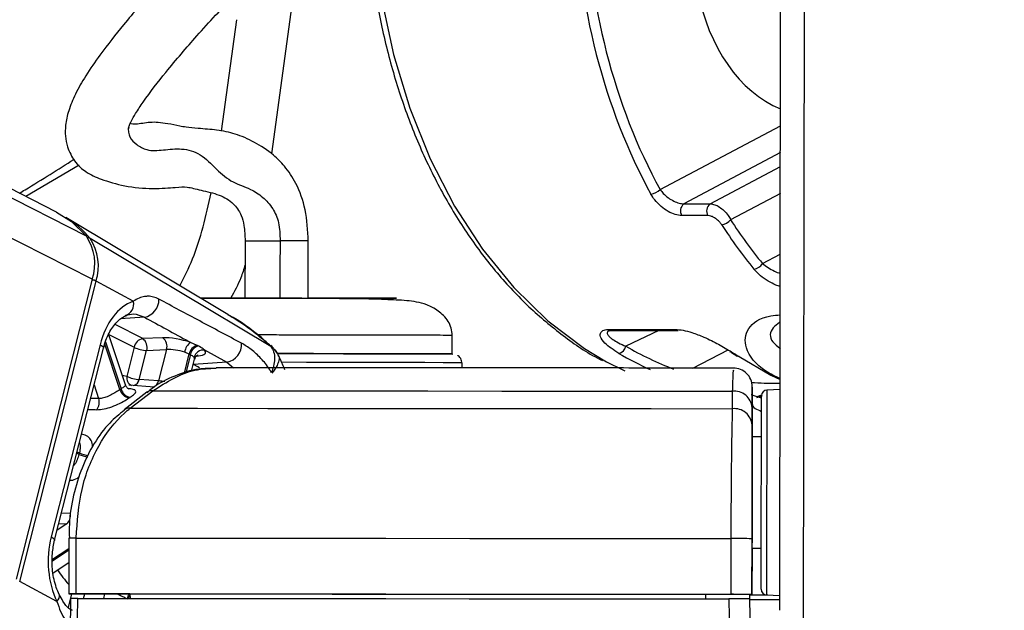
# Model space of a CAD drawing. Header units: millimetres. Extents: x 20 to 23339, y 40 to 19992.
# Tile 8 of 154: x 3953 to 4059, y 6447 to 6510. Entities that reach past the tile are written whole.
import ezdxf

# ---------------------------------------------------------------- set-up
doc = ezdxf.new("R2010")
doc.units = ezdxf.units.MM
doc.header["$LTSCALE"] = 2
doc.layers.add('COMPONENT_GEOMETRY', color=7, linetype='Continuous')
doc.styles.add('SLDTEXTSTYLE0', font='TXT', dxfattribs={"width": 0.75})
doc.dimstyles.new('SLDDIMSTYLE0', dxfattribs={"dimtxt": 100, "dimasz": 6.604, "dimexe": 0, "dimexo": 0.0625, "dimgap": 25, "dimtad": 0, "dimtih": 1, "dimtoh": 1, "dimdec": 0, "dimrnd": 1e-09, "dimzin": 12, "dimdsep": 46, "dimtxsty": 'SLDTEXTSTYLE0', "dimsah": 1, "dimcen": 0.09, "dimadec": 0, "dimazin": 3, "dimtfac": 1, "dimtdec": 0, "dimtofl": 0, "dimtmove": 0, "dimatfit": 3, "dimfxl": 1, "dimfrac": 2, "dimtolj": 1, "dimtzin": 12, "dimarcsym": 0})

# ---------------------------------------------------------------- blocks, each defined once
blk = doc.blocks.new('_D_4')
at = {"layer": 'COMPONENT_GEOMETRY', "color": 7}
for p, q in [((6638.52, 7959.49), (1620.27, 7959.49)), ((1626.62, 7959.49), (1626.62, 5191.33)), ((1426.55, 5171.02), (1396.09, 5171.02)), ((1396.09, 5171.02), (1396.09, 5012.27)), ((1826.69, 5171.02), (1857.16, 5171.02)), ((1857.16, 5171.02), (1857.16, 5012.27)), ((1396.09, 5012.27), (1426.55, 5012.27)), ((1857.16, 5012.27), (1826.69, 5012.27)), ((1626.62, 2094.49), (1626.62, 4862.65)), ((6459.75, 2094.49), (1620.27, 2094.49))]:
    blk.add_line(p, q, dxfattribs=at)
for points in [[(1626.62, 7959.49), (1625.61, 7952.89), (1627.64, 7952.89)], [(1626.62, 2094.49), (1627.64, 2101.1), (1625.61, 2101.1)]]:
    blk.add_solid(points, dxfattribs=at)
at = {"layer": 'COMPONENT_GEOMETRY', "color": 7, "char_height": 100, "attachment_point": 1, "style": 'SLDTEXTSTYLE0'}
for s, insert in [('9\'7.45"', (1426.55, 5141.18)), ('2933mm', (1353.85, 4991.56))]:
    blk.add_mtext(s, dxfattribs=dict(at, insert=insert))

msp = doc.modelspace()

# ---------------------------------------------------------------- linework, layer by layer
at = {"color": 8, "linetype": 'Continuous', "lineweight": 25}
for p, q in [((3960.89, 6482.22), (3704.58, 6612.47)), ((3960.25, 6486.86), (3713.06, 6612.47)), ((4037.47, 6441.74), (4037.67, 6587.84)), ((3982.77, 6514.72), (3980.17, 6495.73)), ((3974.8, 6498.17), (3976.44, 6510.17)), ((4022.03, 6491.87), (4034.98, 6498.76)), ((4034.97, 6495.87), (4024.58, 6490.34)), ((3959.48, 6494.5), (3953.73, 6491.13)), ((4027.41, 6490.34), (4034.97, 6494.36)), ((4034.97, 6491.47), (4029.62, 6488.63)), ((4033.05, 6483.91), (4034.96, 6484.93)), ((3966.5, 6478.13), (3963.93, 6477.95)), ((3966.32, 6475.83), (3963.34, 6477.34)), ((4021.9, 6476.71), (4018.34, 6475.01)), ((3963.87, 6470.33), (3962.23, 6475.24)), ((3962.3, 6475.47), (3963.99, 6470.4)), ((3962.68, 6476.27), (3965.41, 6474.89)), ((3980.08, 6475.03), (3980.12, 6474.99)), ((4025.54, 6472.65), (4029.37, 6474.6)), ((3970.8, 6472.09), (3971.33, 6474.17)), ((3971.45, 6474.11), (3970.95, 6472.13)), ((3972.1, 6473.94), (3972.31, 6473.96)), ((3975.38, 6473.29), (3976.11, 6472.69)), ((3971.76, 6473.04), (3971.79, 6473.04)), ((3971.79, 6473.04), (3971.77, 6473.06)), ((3961.08, 6470.84), (3961.57, 6469.38)), ((3961.57, 6469.38), (3960.72, 6469.39)), ((4032.44, 6469.49), (4033.04, 6469.71)), ((3959.26, 6463.64), (3959.5, 6463.52)), ((3959.45, 6463.35), (3959.21, 6463.47)), ((3958.53, 6456.98), (3957.57, 6457.02)), ((3958.14, 6455.87), (3957.11, 6455.18)), ((3957.29, 6455.91), (3958.14, 6455.87)), ((3956.6, 6452.05), (3958.37, 6453.23)), ((3958.37, 6453.03), (3956.6, 6451.85)), ((3958.66, 6448.33), (3958.29, 6446.86)), ((3959.95, 6447.84), (3960.08, 6448.33)), ((3962.2, 6448.32), (3962.08, 6447.83))]:
    msp.add_line(p, q, dxfattribs=at)
at = {"color": 7, "linetype": 'Continuous', "lineweight": 25}
for p, q in [((3957.05, 6489.45), (3714.96, 6612.47)), ((4034.91, 6446.56), (4035.12, 6603.46)), ((4024.58, 6490.34), (4027.41, 6490.34)), ((4027.18, 6489.07), (4024.36, 6489.07)), ((3975.48, 6478.42), (3958.04, 6488.88)), ((3980.12, 6474.99), (3960.65, 6486.62)), ((3977.34, 6486.35), (3977.33, 6480.19)), ((3984.13, 6480.18), (3984.14, 6486.34)), ((3960.89, 6482.22), (3952.68, 6449.9)), ((3953.07, 6449.68), (3961.29, 6482.01)), ((3965.3, 6479.85), (3961.29, 6482.01)), ((3977.33, 6480.18), (3973.23, 6480.19)), ((4016.54, 6476.81), (4023.67, 6476.81)), ((4016.8, 6476.7), (4016.83, 6476.7)), ((4016.82, 6476.71), (4023.95, 6476.71)), ((3964.46, 6470.84), (3962.66, 6476.24)), ((3968.46, 6475.92), (3966.32, 6475.83)), ((3972.17, 6475.1), (3971.48, 6475.42)), ((3999.65, 6474.17), (3999.65, 6476.16)), ((3961.73, 6475.17), (3956.46, 6454.46)), ((3956.83, 6454.1), (3962.09, 6474.8)), ((3965.41, 6474.89), (3964.61, 6471.76)), ((3965.95, 6471.42), (3966.74, 6474.55)), ((3966.74, 6474.55), (3968.89, 6474.64)), ((3968.89, 6474.64), (3968.03, 6471.26)), ((3970.84, 6474.36), (3971.33, 6474.17)), ((3972.98, 6474.6), (3975.38, 6473.29)), ((3971.58, 6472.31), (3971.91, 6473.61)), ((3975.38, 6473.29), (3971.79, 6473.04)), ((4000.72, 6472.68), (4000.7, 6473.22)), ((4030.53, 6473.89), (4033.95, 6471.87)), ((3968.03, 6471.26), (3965.95, 6471.42)), ((4033.95, 6471.87), (4034.94, 6471.42)), ((3966.77, 6470.04), (3964.32, 6468.15)), ((3967.6, 6470.6), (3964.82, 6470.81)), ((3964.96, 6468.32), (3967.41, 6470.21)), ((4029.8, 6470.16), (4029.8, 6468.27)), ((4031.94, 6470.42), (4031.94, 6468.81)), ((4034.94, 6470.35), (4033.51, 6470.28)), ((4032.95, 6469.73), (4032.45, 6469.57)), ((4032.45, 6469.57), (4032.94, 6469.57)), ((4031.94, 6468.81), (4031.93, 6465.25)), ((4031.93, 6466.51), (4031.94, 6468.41)), ((4032.93, 6465.25), (4031.93, 6465.25)), ((4031.93, 6465.25), (4031.93, 6465.25)), ((4031.92, 6459.36), (4031.91, 6448.26)), ((3958.37, 6454.33), (3958.36, 6448.33)), ((3958.37, 6454.33), (3958.37, 6454.33)), ((3959.15, 6448.34), (3959.16, 6454.34)), ((4029.65, 6454.28), (4029.64, 6448.28)), ((4031.91, 6448.27), (4031.92, 6454.27)), ((4031.92, 6453.25), (4031.91, 6448.23)), ((4031.91, 6448.24), (4031.92, 6453.25)), ((4031.92, 6453.25), (4032.92, 6453.25)), ((3956.66, 6450.58), (3958.36, 6451.71)), ((3957.08, 6447.52), (3953.07, 6449.68)), ((3958.53, 6447.83), (3958.51, 6441.7)), ((3964.94, 6448.32), (3958.95, 6448.33)), ((3963.74, 6447.83), (3964.95, 6447.82)), ((3964.94, 6448.33), (3964.95, 6447.83)), ((4026.91, 6448.28), (4026.91, 6448.26)), ((4026.91, 6448.28), (4026.91, 6447.78)), ((4031.91, 6448.26), (4026.91, 6448.26)), ((4026.91, 6448.26), (4026.91, 6447.78)), ((4031.7, 6447.76), (4031.69, 6448.26)), ((4031.69, 6448.24), (4031.91, 6448.24)), ((4031.8, 6441.67), (4031.7, 6447.77)), ((4031.91, 6448.27), (4031.91, 6448.26)), ((4031.91, 6448.24), (4031.91, 6448.23)), ((4033.48, 6448.22), (4034.91, 6448.14))]:
    msp.add_line(p, q, dxfattribs=at)
at = {"color": 8, "linetype": 'Continuous', "lineweight": 25, "flags": 128}
for points in [[(3991.29, 6518.19), (3992.04, 6512.47), (3993.32, 6506.44), (3995.08, 6500.65), (3997.28, 6495.18), (3999.9, 6490.09), (4002.91, 6485.45), (4006.27, 6481.32), (4009.94, 6477.74), (4013.87, 6474.77), (4016.27, 6473.33)], [(3977.34, 6486.35), (3977.36, 6486.35), (3977.76, 6486.35), (3978.61, 6486.35), (3979.79, 6486.35), (3981.11, 6486.35)], [(3961.73, 6475.17), (3961.89, 6475.07), (3962.01, 6474.98), (3962.08, 6474.89), (3962.09, 6474.81), (3962.09, 6474.8)], [(4000.7, 6473.22), (4000.64, 6473.22), (4000.01, 6473.22), (3998.68, 6473.23), (3996.7, 6473.24), (3994.13, 6473.24), (3991.08, 6473.25), (3987.65, 6473.26), (3983.97, 6473.26), (3981.29, 6473.27)], [(3972.45, 6472.67), (3972.25, 6472.79), (3971.79, 6473.04)], [(3964.61, 6471.76), (3964.29, 6471.8), (3964.14, 6471.81)], [(4033.51, 6470.28), (4033.51, 6470.26), (4033.51, 6469.73), (4033.5, 6468.49), (4033.5, 6466.61), (4033.5, 6464.24), (4033.5, 6461.52)], [(4032.94, 6469.41), (4032.92, 6469.42), (4032.73, 6469.49)], [(4033.5, 6461.52), (4033.49, 6458.65), (4033.49, 6455.82), (4033.48, 6453.22), (4033.48, 6451.04), (4033.48, 6449.41), (4033.48, 6448.45), (4033.48, 6448.22)], [(3956.46, 6454.46), (3956.63, 6454.36), (3956.75, 6454.27), (3956.81, 6454.18), (3956.83, 6454.11), (3956.83, 6454.09)], [(3957.08, 6447.52), (3957.23, 6447.7), (3957.32, 6447.88), (3957.37, 6448.04), (3957.36, 6448.18), (3957.34, 6448.26)]]:
    msp.add_lwpolyline(points, dxfattribs=at)
at = {"color": 7, "linetype": 'Continuous', "lineweight": 25, "flags": 128}
for points in [[(3957.05, 6489.45), (3958.64, 6488.43), (3960.25, 6486.86)], [(3972.29, 6475.04), (3972.26, 6475.06), (3972.17, 6475.1)], [(3999.56, 6474.17), (3999.35, 6474.17), (3998.34, 6474.18), (3996.64, 6474.18), (3994.34, 6474.19), (3991.5, 6474.2), (3988.25, 6474.2), (3984.71, 6474.21), (3981.01, 6474.22), (3980.86, 6474.22)], [(3981, 6474.22), (3984.36, 6474.21), (3987.94, 6474.2), (3991.23, 6474.2), (3994.12, 6474.19), (3996.49, 6474.18), (3998.25, 6474.18), (3999.33, 6474.17), (3999.7, 6474.16)], [(3971.33, 6474.17), (3971.42, 6474.12), (3971.45, 6474.11)], [(4016.27, 6473.33), (4018, 6472.45), (4018.24, 6472.34)], [(4030.53, 6473.89), (4030.42, 6473.91), (4030.34, 6473.94)], [(3967.41, 6470.21), (3974.41, 6470.21), (3981.69, 6470.2), (3989.23, 6470.2), (3997, 6470.19), (4004.98, 6470.18), (4013.12, 6470.18), (4021.41, 6470.17), (4029.8, 6470.16)], [(4032.93, 6461.4), (4032.93, 6463.97), (4032.93, 6466.21), (4032.94, 6467.98), (4032.94, 6469.16), (4032.94, 6469.66), (4032.94, 6469.68)], [(3964.96, 6468.32), (3972.22, 6468.32), (3979.78, 6468.31), (3987.61, 6468.31), (3995.69, 6468.3), (4003.98, 6468.29), (4012.45, 6468.29), (4021.07, 6468.28), (4029.8, 6468.27)], [(4032.93, 6465.25), (4032.93, 6465.57), (4032.93, 6465.85)], [(4031.93, 6465.25), (4031.93, 6465.14), (4031.93, 6464.81), (4031.93, 6464.26), (4031.93, 6463.53), (4031.93, 6462.64), (4031.93, 6461.63), (4031.93, 6460.52), (4031.92, 6459.36)], [(4032.91, 6448.82), (4032.91, 6449.04), (4032.91, 6449.94), (4032.91, 6451.48), (4032.92, 6453.55), (4032.92, 6456.01), (4032.92, 6458.68), (4032.93, 6461.4)], [(3959.16, 6454.34), (3967.02, 6454.33), (3975.22, 6454.33), (3983.73, 6454.32), (3992.51, 6454.32), (4001.54, 6454.31), (4010.76, 6454.3), (4020.14, 6454.29), (4029.65, 6454.28)], [(4032.91, 6452.65), (4032.92, 6452.79), (4032.92, 6453.25)], [(3958.95, 6448.33), (3958.68, 6448.33), (3958.49, 6448.33), (3958.38, 6448.33), (3958.36, 6448.33), (3958.44, 6448.34), (3958.6, 6448.34), (3958.84, 6448.34), (3959.15, 6448.34)], [(3959.15, 6448.34), (3967.01, 6448.33), (3975.21, 6448.33), (3983.72, 6448.32), (3992.51, 6448.32), (4001.53, 6448.31), (4010.75, 6448.3), (4020.13, 6448.29), (4029.64, 6448.28)], [(3959.3, 6441.66), (3959.31, 6445.66), (3959.32, 6447.84)], [(3959.32, 6447.84), (3967.14, 6447.83), (3975.3, 6447.83), (3983.77, 6447.82), (3992.51, 6447.82), (4001.48, 6447.81), (4010.64, 6447.8), (4019.97, 6447.79), (4029.42, 6447.78)], [(3964.94, 6448.33), (3971.94, 6448.32), (3979.2, 6448.32), (3986.7, 6448.31), (3994.42, 6448.31), (4002.33, 6448.3), (4010.4, 6448.29), (4018.6, 6448.29), (4026.91, 6448.28)], [(4029.42, 6447.78), (4029.49, 6443.78), (4029.53, 6441.61)], [(4031.69, 6448.21), (4032.21, 6448.21), (4033.61, 6448.21)]]:
    msp.add_lwpolyline(points, dxfattribs=at)
at = {"color": 7, "linetype": 'Continuous', "lineweight": 25}
for centre, radius, start, end in [((4020.89, 6492.97), 1.58, 275.0961, 316.3077), ((4025.17, 6489.58), 0.957, 127.5665, 212.1726), ((4027.99, 6489.58), 0.957, 127.5665, 212.1726), ((3952.83, 6480.24), 10.09, 39.2147, 58.9044), ((4028.5, 6489.53), 1.44, 275.8598, 321.1554), ((3955.85, 6483.89), 5.31, 341.7268, 34.0226), ((3956.27, 6483.66), 5.28, 341.7268, 34.0226), ((4031.97, 6484.57), 1.27, 277.085, 328.6081), ((3964.15, 6479.49), 1.2, 283.6721, 17.4452), ((3966.13, 6480.03), 1.94, 280.8497, 1.336), ((4023.96, 6477.15), 0.444, 230.0489, 269.1431), ((3966.57, 6474.67), 1.19, 102.5759, 169.3404), ((3965.58, 6474.87), 1.21, 344.4892, 52.3748), ((3967.73, 6474.96), 1.21, 344.4892, 52.3748), ((3972.4, 6474.14), 1.58, 125.8352, 171.7826), ((3975.02, 6475.19), 1.94, 280.8664, 4.0207), ((3966.93, 6478.09), 3.55, 244.6167, 266.9854), ((3972.53, 6473.93), 1.23, 107.0071, 168.7804), ((3972.65, 6473.87), 1.23, 107.2064, 168.7577), ((3972.88, 6473.53), 1.07, 84.6547, 164.9483), ((4017.34, 6475.22), 1.02, 282.9149, 348.0828), ((4029.71, 6474.76), 0.367, 237.7779, 270.7428), ((4029.94, 6470.65), 2, 359.8719, 91.2784), ((3966.13, 6474.97), 3.55, 244.6167, 266.9854), ((3968.29, 6463.82), 7.86, 123.1708, 124.2002), ((3965.1, 6470.68), 1.28, 196.1755, 258.4545), ((3965.21, 6470.74), 1.27, 195.363, 258.2982), ((3967.3, 6469.32), 0.898, 82.7662, 126.343), ((4030.03, 6468.26), 1.91, 4.2256, 97.0641), ((4033.54, 6469.68), 0.6, 92.923, 179.923), ((3960.28, 6468.97), 1.36, 324.035, 17.3968), ((3968.9, 6463.46), 7.22, 123.1708, 124.2002), ((4030.03, 6466.37), 1.91, 4.2217, 96.9779), ((3974.83, 6459.53), 15.84, 165.4215, 166.0666), ((3957.34, 6456.78), 1.21, 311.5598, 9.5817), ((4029.67, 6014.56), 439.72, 89.7078, 90.0036), ((4033.51, 6448.82), 0.6, 179.923, 266.923), ((4029.67, 6008.56), 439.72, 89.7078, 90.0036), ((4035.13, 6827), 379.29, 269.4813, 269.971), ((4033.59, 6588.52), 140.3, 269.3154, 269.9401)]:
    msp.add_arc(centre, radius, start, end, dxfattribs=at)
at = {"color": 8, "linetype": 'Continuous', "lineweight": 25}
for centre, radius, start, end in [((3960.44, 6486.24), 0.431, 60.9215, 96.3635), ((3981.21, 5988.71), 497.64, 89.6626, 90.0115), ((3960.42, 6480.29), 1.93, 63.4103, 76.5105), ((4016.83, 6477.16), 0.447, 230.2003, 268.9917), ((3965.48, 6471.59), 0.885, 168.701, 244.5884), ((3965.1, 6471.59), 0.864, 287.4359, 348.626), ((3967.17, 6471.44), 0.874, 289.36, 348.4588), ((3964.85, 6467.43), 0.895, 82.8573, 127.3021), ((3960.98, 6466.66), 3.64, 245.2071, 260.5281), ((3961.03, 6466.68), 3.51, 244.1552, 260.6574), ((3958.89, 6360.21), 94.12, 89.8378, 90.3187), ((3966.45, 6456.8), 11, 212.3726, 222.7131), ((3966.07, 6447.43), 1.49, 143.5023, 165.226), ((3966.19, 6447.39), 1.49, 147.7128, 162.7885)]:
    msp.add_arc(centre, radius, start, end, dxfattribs=at)
at = {"color": 7, "linetype": 'Continuous', "lineweight": 25}
for centre, major_axis, ratio, start_param, end_param in [((4038.72, 6518.05), (0.16, 18.2), 0.718681, 0.811836, 2.863537), ((4053.05, 6525.57), (0.48, 56), 0.718516, 1.617665, 2.233375), ((4053.6, 6525.56), (0.48, 55.2), 0.718681, 1.617759, 2.233469), ((4058.71, 6525.57), (0.48, 56), 0.718516, 2.309933, 2.431886), ((4059.26, 6525.56), (0.48, 55.2), 0.718681, 2.310027, 2.43198), ((3966.36, 6472.67), (0.17, 7.38), 0.672041, 0.250533, 1.241199), ((3970.22, 6474.96), (2.74, -0.59), 0.275805, 1.154069, 2.323762), ((3970.02, 6474.02), (1.77, -0.34), 0.295802, 1.146891, 2.316584), ((3970.34, 6474.9), (2.74, -0.59), 0.275805, 5.570075, 6.621048), ((4045.33, 6525.57), (-0.45, 56), 0.695649, 2.717805, 2.740465), ((3961.1, 6451.97), (0.17, 7.38), 0.672041, 1.241199, 2.231865)]:
    msp.add_ellipse(centre, major_axis=major_axis, ratio=ratio, start_param=start_param, end_param=end_param, dxfattribs=at)
at = {"color": 8, "linetype": 'Continuous', "lineweight": 25}
for centre, major_axis, ratio, start_param, end_param in [((4031.89, 6525.57), (-5.04, 55.88), 0.732463, 2.664481, 2.750977), ((4032.43, 6525.61), (-5.05, 55.08), 0.732786, 2.66342, 2.794826), ((3970.14, 6473.96), (1.77, -0.34), 0.295802, 6.265596, 6.61387)]:
    msp.add_ellipse(centre, major_axis=major_axis, ratio=ratio, start_param=start_param, end_param=end_param, dxfattribs=at)
at = {"color": 7, "linetype": 'Continuous', "lineweight": 25}
for points, knots in [([(3990.72, 6518.3), (3990.91, 6516.52), (3991.32, 6512.78), (3992.49, 6507.23), (3994.09, 6501.7), (3996.11, 6496.43), (3998.53, 6491.49), (4001.31, 6486.93), (4004.43, 6482.82), (4007.85, 6479.17), (4011.56, 6476.11), (4014.24, 6474.21), (4015.71, 6473.52), (4015.83, 6473.46)], [0, 0, 0, 0, 0.090498, 0.190615, 0.290766, 0.390957, 0.491188, 0.591446, 0.691694, 0.791878, 0.891923, 0.991732, 1, 1, 1, 1]), ([(3970.78, 6517.01), (3969.68, 6515.81), (3967.51, 6513.45), (3964.45, 6509.92), (3962, 6506.82), (3960.24, 6504.27), (3959.06, 6502.23), (3958.31, 6500.41), (3957.89, 6498.53), (3958.04, 6496.62), (3959.03, 6494.74), (3960.29, 6493.64), (3961.91, 6492.94), (3964.43, 6492.18), (3967.45, 6491.91), (3970.05, 6492.13), (3971.03, 6492.23), (3972.41, 6491.83), (3974.27, 6491.44), (3975.39, 6490.91), (3976.16, 6490.34), (3976.87, 6489.4), (3977.28, 6487.92), (3977.32, 6486.91), (3977.34, 6486.35)], [0, 0, 0, 0, 0.078657, 0.154625, 0.216569, 0.25594, 0.288853, 0.317898, 0.344465, 0.385221, 0.416072, 0.454405, 0.502261, 0.562058, 0.628033, 0.692323, 0.754407, 0.814575, 0.870189, 0.896149, 0.922757, 0.955881, 0.975204, 1, 1, 1, 1]), ([(3964.83, 6498.6), (3964.83, 6498.63), (3964.86, 6498.72), (3964.95, 6498.93), (3965.15, 6499.37), (3965.62, 6500.19), (3966.84, 6502.03), (3969.09, 6504.9), (3972.37, 6508.74), (3974.85, 6511.39), (3976.2, 6512.84)], [0, 0, 0, 0, 0.011179, 0.026743, 0.046017, 0.099513, 0.175961, 0.384856, 0.663568, 1, 1, 1, 1]), ([(3964.76, 6498.34), (3964.76, 6498.34), (3964.77, 6498.33), (3964.77, 6498.43), (3964.81, 6498.55), (3964.83, 6498.6)], [0, 0, 0, 0, 0.214688, 0.683148, 1, 1, 1, 1]), ([(3984.14, 6486.34), (3984.08, 6487.48), (3983.96, 6489.68), (3982.95, 6492.48), (3981.7, 6494.34), (3980.19, 6495.86), (3978.24, 6497.08), (3976.37, 6497.91), (3974.43, 6498.3), (3972.5, 6498.44), (3971.05, 6498.57), (3970.15, 6498.75), (3968.55, 6499.07), (3967.01, 6499.2), (3965.81, 6498.87), (3965.13, 6498.95), (3964.91, 6498.98)], [0, 0, 0, 0, 0.080299, 0.155315, 0.218174, 0.268202, 0.348533, 0.435571, 0.513494, 0.581108, 0.62629, 0.658497, 0.715279, 0.822806, 0.941155, 1, 1, 1, 1]), ([(3953.03, 6491.49), (3953.24, 6491.61), (3955.35, 6492.88), (3957.22, 6494.06), (3958.91, 6495.13)], [0, 0, 0, 0, 0.098457, 1, 1, 1, 1]), ([(4024.36, 6489.07), (4024.13, 6489.1), (4023.67, 6489.14), (4022.87, 6489.51), (4022.1, 6490.06), (4021.45, 6490.71), (4021.16, 6491.18), (4021.03, 6491.39)], [0, 0, 0, 0, 0.199752, 0.399876, 0.607041, 0.826549, 1, 1, 1, 1]), ([(4022.03, 6491.87), (4022.14, 6491.74), (4022.38, 6491.42), (4022.89, 6490.99), (4023.48, 6490.63), (4024.08, 6490.39), (4024.42, 6490.36), (4024.58, 6490.34)], [0, 0, 0, 0, 0.174874, 0.396366, 0.604299, 0.803217, 1, 1, 1, 1]), ([(4027.41, 6490.34), (4027.57, 6490.32), (4027.89, 6490.29), (4028.42, 6490.02), (4028.92, 6489.62), (4029.35, 6489.13), (4029.54, 6488.79), (4029.62, 6488.63)], [0, 0, 0, 0, 0.20315, 0.40434, 0.608443, 0.821733, 1, 1, 1, 1]), ([(4028.64, 6488.1), (4028.58, 6488.19), (4028.44, 6488.38), (4028.15, 6488.66), (4027.82, 6488.89), (4027.48, 6489.04), (4027.28, 6489.06), (4027.18, 6489.07)], [0, 0, 0, 0, 0.18302, 0.400043, 0.604373, 0.802384, 1, 1, 1, 1]), ([(3968.07, 6480.07), (3967.87, 6480.16), (3967.48, 6480.34), (3966.97, 6480.4), (3966.45, 6480.36), (3965.92, 6480.21), (3965.51, 6479.97), (3965.3, 6479.85)], [0, 0, 0, 0, 0.205784, 0.418257, 0.553993, 0.774326, 1, 1, 1, 1]), ([(3976.95, 6475.33), (3975.45, 6476.13), (3972.49, 6477.7), (3969.53, 6479.29), (3968.07, 6480.07)], [0, 0, 0, 0, 0.5067429, 1, 1, 1, 1]), ([(3972.49, 6480.21), (3972.86, 6480.21), (3974.41, 6480.21), (3978.36, 6480.21), (3983.49, 6480.2), (3988.28, 6480.19), (3991.89, 6480.18), (3993.78, 6480.18), (3993.69, 6480.17), (3991.59, 6480.17), (3988.21, 6480.16), (3985.35, 6480.17), (3984.13, 6480.17)], [0, 0, 0, 0, 0.034874, 0.14518, 0.255485, 0.365791, 0.476097, 0.586403, 0.696709, 0.807014, 0.91732, 1, 1, 1, 1]), ([(3999.65, 6476.16), (3999.63, 6476.43), (3999.58, 6476.98), (3999.22, 6477.71), (3998.72, 6478.33), (3997.94, 6478.99), (3996.86, 6479.53), (3995.38, 6479.89), (3993.84, 6479.97), (3991.13, 6480.09), (3988.31, 6480.13), (3985.41, 6480.13), (3982.39, 6480.14), (3979.34, 6480.14), (3976.4, 6480.15), (3974.1, 6480.15), (3972.95, 6480.15), (3972.6, 6480.15)], [0, 0, 0, 0, 0.022914, 0.046541, 0.071226, 0.096786, 0.149354, 0.204944, 0.323096, 0.429975, 0.527054, 0.616976, 0.704721, 0.791291, 0.876678, 0.961805, 1, 1, 1, 1]), ([(3964.44, 6478.33), (3964.74, 6478.41), (3965.43, 6478.6), (3966.11, 6478.3), (3966.5, 6478.13)], [0, 0, 0, 0, 0.429774, 1, 1, 1, 1]), ([(3962.09, 6474.8), (3962.17, 6475.09), (3962.42, 6475.95), (3963.06, 6477.14), (3963.91, 6478.03), (3964.43, 6478.27), (3964.65, 6478.37)], [0, 0, 0, 0, 0.156397, 0.463095, 0.767227, 1, 1, 1, 1]), ([(3966.5, 6478.13), (3968.09, 6477.26), (3969.75, 6476.36), (3971.41, 6475.45), (3971.48, 6475.42)], [0, 0, 0, 0, 0.961066, 1, 1, 1, 1]), ([(3980.12, 6474.99), (3979.58, 6475.45), (3978.51, 6476.38), (3976.95, 6477.52), (3975.91, 6478.14), (3975.47, 6478.4)], [0, 0, 0, 0, 0.368307, 0.738561, 1, 1, 1, 1]), ([(3980.09, 6475.04), (3979.76, 6475.34), (3978.38, 6476.6), (3976.82, 6477.7), (3975.55, 6478.38), (3975.53, 6478.39)], [0, 0, 0, 0, 0.236198, 0.992798, 1, 1, 1, 1]), ([(4017.57, 6474.23), (4017.02, 6474.6), (4016.1, 6475.2), (4015.56, 6476), (4015.57, 6476.49), (4015.91, 6476.77), (4016.34, 6476.8), (4016.54, 6476.81)], [0, 0, 0, 0, 0.3433706, 0.5659019, 0.7385948, 0.8786964, 1, 1, 1, 1]), ([(4016.51, 6476.68), (4016.5, 6476.68), (4016.48, 6476.65), (4016.57, 6476.71), (4016.74, 6476.7), (4016.8, 6476.7)], [0, 0, 0, 0, 0.070894, 0.688711, 1, 1, 1, 1]), ([(4023.67, 6476.81), (4023.94, 6476.8), (4024.48, 6476.76), (4025.56, 6476.46), (4026.9, 6475.94), (4028.4, 6475.19), (4029.27, 6474.67), (4029.72, 6474.39)], [0, 0, 0, 0, 0.1423472, 0.2846756, 0.4732508, 0.7288415, 1, 1, 1, 1]), ([(3980.18, 6472.18), (3980.11, 6472.3), (3979.78, 6472.84), (3979.06, 6473.73), (3978.19, 6474.52), (3977.47, 6475.03), (3977.13, 6475.23), (3976.95, 6475.33)], [0, 0, 0, 0, 0.0820875, 0.3875406, 0.701255, 0.8500598, 1, 1, 1, 1]), ([(3972.98, 6474.6), (3972.93, 6474.64), (3972.75, 6474.79), (3972.48, 6474.93), (3972.29, 6475.04)], [0, 0, 0, 0, 0.27439, 1, 1, 1, 1]), ([(3980.12, 6474.99), (3980.23, 6474.8), (3980.46, 6474.42), (3980.54, 6473.67), (3980.44, 6472.91), (3980.26, 6472.41), (3980.18, 6472.18)], [0, 0, 0, 0, 0.261822, 0.541742, 0.790389, 1, 1, 1, 1]), ([(3980.91, 6474.08), (3980.91, 6474.08), (3980.91, 6474.08), (3980.91, 6474.08), (3980.79, 6474.29), (3980.61, 6474.52), (3980.4, 6474.79), (3980.28, 6474.94), (3980.19, 6475.02), (3980.13, 6475.08)], [0, 0, 0, 0, 0.000094, 0.000197, 0.00044, 0.549996, 0.670944, 0.788986, 1, 1, 1, 1]), ([(3981.63, 6472.45), (3981.4, 6473.02), (3981.09, 6473.76), (3980.72, 6474.44), (3980.63, 6474.6)], [0, 0, 0, 0, 0.7681064, 1, 1, 1, 1]), ([(4029.52, 6474.45), (4029.59, 6474.41), (4029.86, 6474.23), (4030.13, 6474.07), (4030.34, 6473.94)], [0, 0, 0, 0, 0.249992, 1, 1, 1, 1]), ([(3971.45, 6474.11), (3971.57, 6474.04), (3971.74, 6473.94), (3971.82, 6473.84), (3971.85, 6473.81)], [0, 0, 0, 0, 0.7188242, 1, 1, 1, 1]), ([(3971.93, 6473.61), (3971.94, 6473.67), (3971.98, 6473.85), (3972.15, 6474.01), (3972.25, 6474.06), (3972.23, 6474.06), (3972.23, 6474.06)], [0, 0, 0, 0, 0.234941, 0.606396, 0.924095, 1, 1, 1, 1]), ([(4000.68, 6473.29), (4000.66, 6473.38), (4000.64, 6473.57), (4000.48, 6473.79), (4000.34, 6473.94), (4000.25, 6473.99), (4000.23, 6474.01)], [0, 0, 0, 0, 0.308968, 0.636645, 0.910896, 1, 1, 1, 1]), ([(3974.19, 6472.62), (3973.58, 6472.62), (3972.07, 6472.62), (3969.75, 6471.85), (3967.89, 6470.94), (3966.97, 6470.16), (3966.79, 6470)], [0, 0, 0, 0, 0.234404, 0.574125, 0.912672, 1, 1, 1, 1]), ([(3967.41, 6470.21), (3968.89, 6471.15), (3971.08, 6472.54), (3973.45, 6472.61), (3974.23, 6472.64)], [0, 0, 0, 0, 0.673306, 1, 1, 1, 1]), ([(4029.94, 6472.65), (4028.93, 6472.65), (4024.95, 6472.65), (4018.07, 6472.66), (4009.41, 6472.67), (4000.95, 6472.68), (3992.73, 6472.68), (3984.79, 6472.69), (3978.65, 6472.69), (3975.22, 6472.69), (3974.22, 6472.69)], [0, 0, 0, 0, 0.050578, 0.19868, 0.346806, 0.494934, 0.643065, 0.791199, 0.939337, 1, 1, 1, 1]), ([(3963.87, 6470.33), (3963.73, 6470.23), (3963.45, 6470.05), (3962.91, 6469.75), (3962.36, 6469.5), (3961.9, 6469.38), (3961.66, 6469.38), (3961.57, 6469.38)], [0, 0, 0, 0, 0.219859, 0.440343, 0.66314, 0.88549, 1, 1, 1, 1]), ([(3964.86, 6470.38), (3964.87, 6470.38), (3964.88, 6470.37), (3964.8, 6470.4), (3964.64, 6470.53), (3964.48, 6470.71), (3964.47, 6470.84), (3964.47, 6470.84)], [0, 0, 0, 0, 0.069904, 0.319543, 0.599846, 0.979972, 1, 1, 1, 1]), ([(3964.95, 6469.5), (3965.05, 6469.56), (3965.32, 6469.75), (3965.58, 6470), (3965.6, 6470.22), (3965.34, 6470.37), (3964.96, 6470.41), (3964.77, 6470.44)], [0, 0, 0, 0, 0.116734, 0.333017, 0.551924, 0.773865, 1, 1, 1, 1]), ([(4031.94, 6468.41), (4031.94, 6469.2), (4031.94, 6470.85), (4031.94, 6470.57), (4031.94, 6470.42)], [0, 0, 0, 0, 0.484204, 1, 1, 1, 1]), ([(3961.38, 6468.17), (3961.5, 6468.17), (3961.87, 6468.18), (3962.57, 6468.33), (3963.42, 6468.64), (3964.23, 6469.04), (3964.64, 6469.3), (3964.84, 6469.43)], [0, 0, 0, 0, 0.119584, 0.349288, 0.573021, 0.788436, 1, 1, 1, 1]), ([(4032.73, 6469.49), (4032.69, 6469.5), (4032.27, 6469.6), (4032.04, 6469.7), (4031.83, 6469.78)], [0, 0, 0, 0, 0.111939, 1, 1, 1, 1]), ([(3964.34, 6468.11), (3963.8, 6467.67), (3962.59, 6466.69), (3961.04, 6464.57), (3959.71, 6461.94), (3958.82, 6458.99), (3958.38, 6456.41), (3958.41, 6454.84), (3958.42, 6454.33)], [0, 0, 0, 0, 0.147971, 0.335752, 0.526882, 0.717771, 0.908409, 1, 1, 1, 1]), ([(3959.16, 6454.34), (3959.28, 6456.12), (3959.53, 6459.69), (3961.44, 6464.44), (3963.48, 6467.1), (3964.76, 6468.15), (3964.96, 6468.32)], [0, 0, 0, 0, 0.31366, 0.627146, 0.941618, 1, 1, 1, 1]), ([(4029.8, 6468.27), (4029.77, 6467.24), (4029.72, 6465.2), (4029.67, 6460.47), (4029.65, 6456.64), (4029.65, 6454.56), (4029.65, 6454.28)], [0, 0, 0, 0, 0.317078, 0.634488, 0.949899, 1, 1, 1, 1]), ([(4031.92, 6454.27), (4031.92, 6454.52), (4031.92, 6456.34), (4031.92, 6459.69), (4031.93, 6463.83), (4031.93, 6465.62), (4031.93, 6466.51)], [0, 0, 0, 0, 0.0500687, 0.365309, 0.6827, 1, 1, 1, 1]), ([(3957.33, 6448.26), (3957.22, 6448.51), (3956.89, 6449.25), (3956.56, 6450.76), (3956.52, 6452.55), (3956.73, 6453.63), (3956.83, 6454.1)], [0, 0, 0, 0, 0.152667, 0.457015, 0.763395, 1, 1, 1, 1]), ([(3958.77, 6446.54), (3958.64, 6446.6), (3958.26, 6446.76), (3957.81, 6447.34), (3957.47, 6448.03), (3957.34, 6448.3)], [0, 0, 0, 0, 0.251835, 0.7101, 1, 1, 1, 1]), ([(3959.32, 6447.84), (3959.16, 6447.84), (3958.83, 6447.84), (3958.56, 6447.84), (3958.55, 6447.83), (3958.55, 6447.83)], [0, 0, 0, 0, 0.3648855, 0.7297684, 1, 1, 1, 1]), ([(4031.7, 6447.77), (4031.68, 6447.78), (4031.63, 6447.78), (4031.29, 6447.78), (4030.78, 6447.78), (4030.13, 6447.78), (4029.66, 6447.78), (4029.42, 6447.78)], [0, 0, 0, 0, 0.197556, 0.39511, 0.592696, 0.790302, 1, 1, 1, 1])]:
    msp.add_open_spline(points, degree=3, knots=knots, dxfattribs=at)
at = {"color": 8, "linetype": 'Continuous', "lineweight": 25}
for points, knots in [([(3964.82, 6498.6), (3964.82, 6498.6), (3964.75, 6498.38), (3964.78, 6498), (3964.98, 6497.28), (3965.68, 6496.69), (3966.88, 6495.99), (3968.57, 6496.15), (3970.55, 6496.36), (3972.57, 6495.85), (3974.21, 6494.04), (3975.95, 6492.59), (3977.73, 6492.09), (3979.2, 6491.15), (3980.3, 6490.02), (3981.05, 6488.34), (3981.09, 6487.02), (3981.11, 6486.35)], [0, 0, 0, 0, 0.00021, 0.019351, 0.044614, 0.107489, 0.175923, 0.270582, 0.370828, 0.476043, 0.582173, 0.684853, 0.779332, 0.8451, 0.903182, 0.95048, 1, 1, 1, 1]), ([(3970.31, 6481.52), (3970.79, 6482.46), (3972.34, 6485.47), (3973.14, 6489.05), (3973.69, 6491.51)], [0, 0, 0, 0, 0.313272, 1, 1, 1, 1]), ([(3981.11, 6486.35), (3981.1, 6484.77), (3981.08, 6482.73), (3981.09, 6480.68), (3981.09, 6480.21)], [0, 0, 0, 0, 0.767884, 1, 1, 1, 1]), ([(3977.34, 6483.76), (3977.19, 6483.29), (3976.8, 6482.02), (3976.2, 6480.91), (3975.81, 6480.21)], [0, 0, 0, 0, 0.364279, 1, 1, 1, 1]), ([(4033.05, 6483.91), (4033.24, 6483.76), (4033.61, 6483.47), (4034.28, 6483.1), (4034.75, 6482.92), (4034.96, 6482.84)], [0, 0, 0, 0, 0.368848, 0.713371, 1, 1, 1, 1]), ([(4034.95, 6481.43), (4034.8, 6481.48), (4034.37, 6481.61), (4033.62, 6482.02), (4032.78, 6482.6), (4032.35, 6483.07), (4032.12, 6483.31)], [0, 0, 0, 0, 0.148543, 0.401525, 0.691543, 1, 1, 1, 1]), ([(4034.97, 6471.49), (4034.43, 6471.76), (4032.62, 6472.65), (4031.01, 6474.7), (4031.23, 6476.98), (4032.92, 6478.22), (4034.62, 6478.35), (4034.98, 6478.38)], [0, 0, 0, 0, 0.130151, 0.43372, 0.685536, 0.933916, 1, 1, 1, 1]), ([(4034.87, 6477.56), (4034.63, 6477.38), (4033.86, 6476.81), (4033.72, 6475.69), (4034.67, 6475), (4034.98, 6474.77)], [0, 0, 0, 0, 0.235728, 0.750346, 1, 1, 1, 1]), ([(4016.51, 6476.67), (4016.48, 6476.66), (4016.4, 6476.62), (4016.33, 6476.52), (4016.32, 6476.39), (4016.41, 6476.2), (4016.6, 6475.98), (4016.97, 6475.7), (4017.53, 6475.36), (4018.07, 6475.13), (4018.34, 6475.01)], [0, 0, 0, 0, 0.0424631, 0.1211626, 0.2185738, 0.3187371, 0.4490201, 0.5821983, 0.7884616, 1, 1, 1, 1]), ([(3999.62, 6476.16), (3999.57, 6476.17), (3999.48, 6476.17), (3998.44, 6476.18), (3996.75, 6476.18), (3994.43, 6476.19), (3991.58, 6476.2), (3988.3, 6476.2), (3984.74, 6476.21), (3981.47, 6476.21), (3979.46, 6476.22), (3978.68, 6476.22)], [0, 0, 0, 0, 0.105783, 0.222991, 0.340199, 0.457407, 0.574615, 0.691822, 0.80903, 0.926238, 1, 1, 1, 1]), ([(3980.85, 6474.04), (3980.9, 6474.01), (3981.05, 6473.87), (3980.99, 6473.47), (3980.8, 6472.88), (3980.44, 6472.39), (3980.23, 6472.11)], [0, 0, 0, 0, 0.112389, 0.38752, 0.641189, 1, 1, 1, 1]), ([(4029.94, 6472.36), (4029.92, 6472.41), (4029.88, 6472.53), (4029.84, 6471.47), (4029.81, 6470.52), (4029.8, 6470.16)], [0, 0, 0, 0, 0.365119, 0.760188, 1, 1, 1, 1]), ([(3968.69, 6471.2), (3968.55, 6471.21), (3968.3, 6471.23), (3968.11, 6471.25), (3968.03, 6471.26)], [0, 0, 0, 0, 0.589962, 1, 1, 1, 1]), ([(4031.86, 6471.1), (4032.78, 6471.05), (4033.78, 6471), (4034.85, 6471.01), (4034.94, 6471.01)], [0, 0, 0, 0, 0.91745, 1, 1, 1, 1]), ([(3964.46, 6470.84), (3964.46, 6470.81), (3964.45, 6470.73), (3964.24, 6470.57), (3964.05, 6470.45), (3963.99, 6470.4)], [0, 0, 0, 0, 0.3744529, 0.7795912, 1, 1, 1, 1]), ([(3960.41, 6468.19), (3960.52, 6468.19), (3960.84, 6468.18), (3961.16, 6468.18), (3961.38, 6468.17)], [0, 0, 0, 0, 0.337921, 1, 1, 1, 1]), ([(4031.94, 6468.81), (4031.97, 6468.64), (4032.01, 6468.36), (4032.68, 6468.09), (4032.94, 6467.99)], [0, 0, 0, 0, 0.626587, 1, 1, 1, 1]), ([(3960.91, 6464.14), (3960.92, 6464.22), (3960.92, 6464.55), (3960.72, 6464.99), (3960.31, 6465.41), (3959.89, 6465.49), (3959.68, 6465.54)], [0, 0, 0, 0, 0.089199, 0.388128, 0.691201, 1, 1, 1, 1]), ([(3959.51, 6464.64), (3959.54, 6464.55), (3959.62, 6464.32), (3959.59, 6463.92), (3959.52, 6463.62), (3959.5, 6463.52)], [0, 0, 0, 0, 0.3189422, 0.7600323, 1, 1, 1, 1]), ([(3959.45, 6463.35), (3959.39, 6463.16), (3959.28, 6462.78), (3959.07, 6462.35), (3958.91, 6462.18), (3958.87, 6462.14)], [0, 0, 0, 0, 0.435295, 0.871825, 1, 1, 1, 1]), ([(3958.41, 6460.54), (3958.53, 6460.55), (3958.89, 6460.6), (3959.27, 6460.74), (3959.48, 6460.95), (3959.5, 6460.96)], [0, 0, 0, 0, 0.3266607, 0.9541282, 1, 1, 1, 1]), ([(3963.54, 6448.32), (3963.66, 6448.27), (3963.96, 6448.15), (3964.33, 6447.97), (3964.55, 6447.85), (3964.63, 6447.81)], [0, 0, 0, 0, 0.27666, 0.745134, 1, 1, 1, 1]), ([(3957.08, 6447.52), (3957.34, 6446.77), (3957.68, 6445.73), (3958.34, 6445.19), (3958.52, 6445.04)], [0, 0, 0, 0, 0.72187, 1, 1, 1, 1])]:
    msp.add_open_spline(points, degree=3, knots=knots, dxfattribs=at)

# ---------------------------------------------------------------- dimensions: what is measured, and where the dimension line sits
at = {"layer": 'COMPONENT_GEOMETRY', "color": 7}
dim = msp.add_linear_dim(base=(1626.62, 7959.49), p1=(6462.29, 2094.49), p2=(6641.06, 7959.49), angle=90, dimstyle='SLDDIMSTYLE0', dxfattribs=at)
dim.commit()
dim.dimension.update_dxf_attribs({"geometry": '_D_4', "text_midpoint": (1626.62, 5026.99), "dimtype": 160})

doc.saveas('drawing.dxf')
